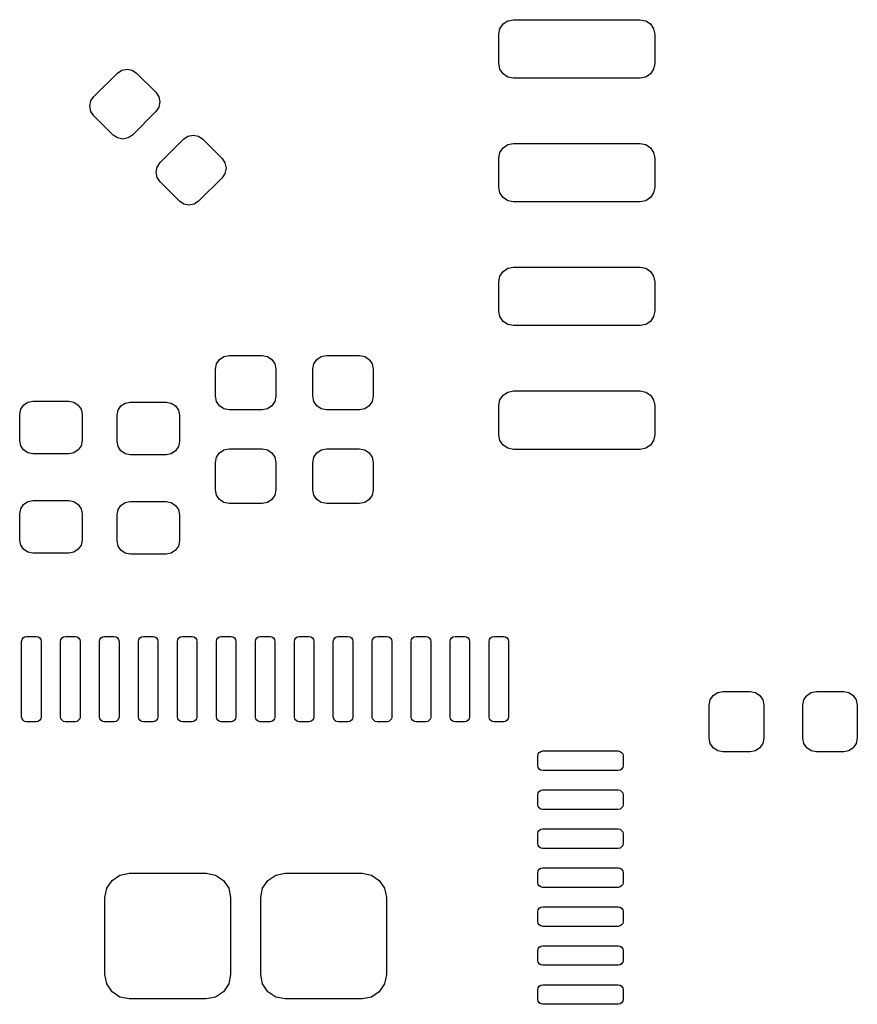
# Model space of a CAD drawing. Extents: x 0.4 to 10.6, y -8.1 to -0.4.
# Tile 9 of 12: x 6.326 to 6.665, y -2.201 to -1.803. Entities that reach past the tile are written whole.
import ezdxf

# ---------------------------------------------------------------- set-up
doc = ezdxf.new("R2010")
doc.units = 0
doc.header["$MEASUREMENT"] = 0
doc.layers.add('BLACK', color=7, linetype='CONTINUOUS')

msp = doc.modelspace()

# ---------------------------------------------------------------- linework, layer by layer
at = {"layer": 'BLACK', "linetype": 'CONTINUOUS'}
for p, q in [((6.52013, -1.8066), (6.52141, -1.80468)), ((6.52141, -1.80468), (6.52333, -1.8034)), ((6.52333, -1.8034), (6.52559, -1.80295)), ((6.52559, -1.80295), (6.57677, -1.80295)), ((6.57677, -1.80295), (6.57903, -1.8034)), ((6.57903, -1.8034), (6.58095, -1.80468)), ((6.58095, -1.80468), (6.58223, -1.8066)), ((6.51969, -1.80886), (6.52013, -1.8066)), ((6.51969, -1.82067), (6.51969, -1.80886)), ((6.58223, -1.8066), (6.58268, -1.80886)), ((6.58268, -1.80886), (6.58268, -1.82067)), ((6.52013, -1.82293), (6.51969, -1.82067)), ((6.58268, -1.82067), (6.58223, -1.82293)), ((6.356, -1.83397), (6.36546, -1.8245)), ((6.36546, -1.8245), (6.36725, -1.82331)), ((6.36725, -1.82331), (6.36936, -1.82289)), ((6.36936, -1.82289), (6.37147, -1.82331)), ((6.37147, -1.82331), (6.37326, -1.8245)), ((6.37326, -1.8245), (6.38105, -1.8323)), ((6.52141, -1.82485), (6.52013, -1.82293)), ((6.52333, -1.82613), (6.52141, -1.82485)), ((6.58095, -1.82485), (6.57903, -1.82613)), ((6.58223, -1.82293), (6.58095, -1.82485)), ((6.52559, -1.82657), (6.52333, -1.82613)), ((6.57677, -1.82657), (6.52559, -1.82657)), ((6.57903, -1.82613), (6.57677, -1.82657)), ((6.3548, -1.83576), (6.356, -1.83397)), ((6.38105, -1.8323), (6.38225, -1.83409)), ((6.35439, -1.83787), (6.3548, -1.83576)), ((6.3548, -1.83998), (6.35439, -1.83787)), ((6.38225, -1.83409), (6.38267, -1.8362)), ((6.38267, -1.8362), (6.38225, -1.83831)), ((6.356, -1.84176), (6.3548, -1.83998)), ((6.36379, -1.84956), (6.356, -1.84176)), ((6.38105, -1.84009), (6.37159, -1.84956)), ((6.38225, -1.83831), (6.38105, -1.84009)), ((6.36558, -1.85075), (6.36379, -1.84956)), ((6.37159, -1.84956), (6.3698, -1.85075)), ((6.39398, -1.85003), (6.39609, -1.84961)), ((6.39609, -1.84961), (6.3982, -1.85003)), ((6.36769, -1.85117), (6.36558, -1.85075)), ((6.3698, -1.85075), (6.36769, -1.85117)), ((6.38272, -1.86069), (6.39219, -1.85123)), ((6.39219, -1.85123), (6.39398, -1.85003)), ((6.3982, -1.85003), (6.39999, -1.85123)), ((6.39999, -1.85123), (6.40778, -1.85902)), ((6.52141, -1.85468), (6.52333, -1.8534)), ((6.52333, -1.8534), (6.52559, -1.85295)), ((6.52559, -1.85295), (6.57677, -1.85295)), ((6.57677, -1.85295), (6.57903, -1.8534)), ((6.57903, -1.8534), (6.58095, -1.85468)), ((6.51969, -1.85886), (6.52013, -1.8566)), ((6.52013, -1.8566), (6.52141, -1.85468)), ((6.58095, -1.85468), (6.58223, -1.8566)), ((6.58223, -1.8566), (6.58268, -1.85886)), ((6.38153, -1.86248), (6.38272, -1.86069)), ((6.40778, -1.85902), (6.40897, -1.86081)), ((6.40897, -1.86081), (6.40939, -1.86292)), ((6.51969, -1.87067), (6.51969, -1.85886)), ((6.58268, -1.85886), (6.58268, -1.87067)), ((6.38111, -1.86459), (6.38153, -1.86248)), ((6.38153, -1.8667), (6.38111, -1.86459)), ((6.40897, -1.86503), (6.40778, -1.86682)), ((6.40939, -1.86292), (6.40897, -1.86503)), ((6.38272, -1.86849), (6.38153, -1.8667)), ((6.39052, -1.87628), (6.38272, -1.86849)), ((6.40778, -1.86682), (6.39831, -1.87628)), ((6.52013, -1.87293), (6.51969, -1.87067)), ((6.52141, -1.87485), (6.52013, -1.87293)), ((6.58223, -1.87293), (6.58095, -1.87485)), ((6.58268, -1.87067), (6.58223, -1.87293)), ((6.39231, -1.87748), (6.39052, -1.87628)), ((6.39442, -1.8779), (6.39231, -1.87748)), ((6.39653, -1.87748), (6.39442, -1.8779)), ((6.39831, -1.87628), (6.39653, -1.87748)), ((6.52333, -1.87613), (6.52141, -1.87485)), ((6.52559, -1.87657), (6.52333, -1.87613)), ((6.57677, -1.87657), (6.52559, -1.87657)), ((6.57903, -1.87613), (6.57677, -1.87657)), ((6.58095, -1.87485), (6.57903, -1.87613)), ((6.52013, -1.9066), (6.52141, -1.90468)), ((6.52141, -1.90468), (6.52333, -1.9034)), ((6.52333, -1.9034), (6.52559, -1.90295)), ((6.52559, -1.90295), (6.57677, -1.90295)), ((6.57677, -1.90295), (6.57903, -1.9034)), ((6.57903, -1.9034), (6.58095, -1.90468)), ((6.58095, -1.90468), (6.58223, -1.9066)), ((6.51969, -1.90886), (6.52013, -1.9066)), ((6.51969, -1.92067), (6.51969, -1.90886)), ((6.58223, -1.9066), (6.58268, -1.90886)), ((6.58268, -1.90886), (6.58268, -1.92067)), ((6.52013, -1.92293), (6.51969, -1.92067)), ((6.58268, -1.92067), (6.58223, -1.92293)), ((6.52141, -1.92485), (6.52013, -1.92293)), ((6.52333, -1.92613), (6.52141, -1.92485)), ((6.58095, -1.92485), (6.57903, -1.92613)), ((6.58223, -1.92293), (6.58095, -1.92485)), ((6.52559, -1.92657), (6.52333, -1.92613)), ((6.57677, -1.92657), (6.52559, -1.92657)), ((6.57903, -1.92613), (6.57677, -1.92657)), ((6.40554, -1.94199), (6.40673, -1.9402)), ((6.40673, -1.9402), (6.40852, -1.939)), ((6.40852, -1.939), (6.41063, -1.93858)), ((6.41063, -1.93858), (6.42402, -1.93858)), ((6.42402, -1.93858), (6.42613, -1.939)), ((6.42613, -1.939), (6.42791, -1.9402)), ((6.42791, -1.9402), (6.42911, -1.94199)), ((6.44491, -1.94199), (6.4461, -1.9402)), ((6.4461, -1.9402), (6.44789, -1.939)), ((6.44789, -1.939), (6.45, -1.93858)), ((6.45, -1.93858), (6.46339, -1.93858)), ((6.46339, -1.93858), (6.4655, -1.939)), ((6.4655, -1.939), (6.46728, -1.9402)), ((6.46728, -1.9402), (6.46848, -1.94199)), ((6.40512, -1.94409), (6.40554, -1.94199)), ((6.40512, -1.95512), (6.40512, -1.94409)), ((6.42911, -1.94199), (6.42953, -1.94409)), ((6.42953, -1.94409), (6.42953, -1.95512)), ((6.44449, -1.94409), (6.44491, -1.94199)), ((6.44449, -1.95512), (6.44449, -1.94409)), ((6.46848, -1.94199), (6.4689, -1.94409)), ((6.4689, -1.94409), (6.4689, -1.95512)), ((6.52333, -1.9534), (6.52559, -1.95295)), ((6.52559, -1.95295), (6.57677, -1.95295)), ((6.57677, -1.95295), (6.57903, -1.9534)), ((6.32927, -1.95749), (6.3313, -1.95709)), ((6.3313, -1.95709), (6.34587, -1.95709)), ((6.34587, -1.95709), (6.3479, -1.95749)), ((6.40554, -1.95723), (6.40512, -1.95512)), ((6.40673, -1.95902), (6.40554, -1.95723)), ((6.42911, -1.95723), (6.42791, -1.95902)), ((6.42953, -1.95512), (6.42911, -1.95723)), ((6.44491, -1.95723), (6.44449, -1.95512)), ((6.4461, -1.95902), (6.44491, -1.95723)), ((6.46848, -1.95723), (6.46728, -1.95902)), ((6.4689, -1.95512), (6.46848, -1.95723)), ((6.51969, -1.95886), (6.52013, -1.9566)), ((6.52013, -1.9566), (6.52141, -1.95468)), ((6.52141, -1.95468), (6.52333, -1.9534)), ((6.57903, -1.9534), (6.58095, -1.95468)), ((6.58095, -1.95468), (6.58223, -1.9566)), ((6.58223, -1.9566), (6.58268, -1.95886)), ((6.32598, -1.9624), (6.32639, -1.96037)), ((6.32639, -1.96037), (6.32754, -1.95864)), ((6.32754, -1.95864), (6.32927, -1.95749)), ((6.3479, -1.95749), (6.34962, -1.95864)), ((6.34962, -1.95864), (6.35078, -1.96037)), ((6.35078, -1.96037), (6.35118, -1.9624)), ((6.36535, -1.9628), (6.36576, -1.96076)), ((6.36576, -1.96076), (6.36691, -1.95904)), ((6.36691, -1.95904), (6.36864, -1.95788)), ((6.36864, -1.95788), (6.37067, -1.95748)), ((6.37067, -1.95748), (6.38524, -1.95748)), ((6.38524, -1.95748), (6.38727, -1.95788)), ((6.38727, -1.95788), (6.38899, -1.95904)), ((6.38899, -1.95904), (6.39015, -1.96076)), ((6.39015, -1.96076), (6.39055, -1.9628)), ((6.40852, -1.96021), (6.40673, -1.95902)), ((6.41063, -1.96063), (6.40852, -1.96021)), ((6.42402, -1.96063), (6.41063, -1.96063)), ((6.42613, -1.96021), (6.42402, -1.96063)), ((6.42791, -1.95902), (6.42613, -1.96021)), ((6.44789, -1.96021), (6.4461, -1.95902)), ((6.45, -1.96063), (6.44789, -1.96021)), ((6.46339, -1.96063), (6.45, -1.96063)), ((6.4655, -1.96021), (6.46339, -1.96063)), ((6.46728, -1.95902), (6.4655, -1.96021)), ((6.51969, -1.97067), (6.51969, -1.95886)), ((6.58268, -1.95886), (6.58268, -1.97067)), ((6.32598, -1.97303), (6.32598, -1.9624)), ((6.35118, -1.9624), (6.35118, -1.97303)), ((6.36535, -1.97343), (6.36535, -1.9628)), ((6.39055, -1.9628), (6.39055, -1.97343)), ((6.32639, -1.97507), (6.32598, -1.97303)), ((6.35118, -1.97303), (6.35078, -1.97507)), ((6.52013, -1.97293), (6.51969, -1.97067)), ((6.52141, -1.97485), (6.52013, -1.97293)), ((6.58223, -1.97293), (6.58095, -1.97485)), ((6.58268, -1.97067), (6.58223, -1.97293)), ((6.32754, -1.97679), (6.32639, -1.97507)), ((6.32927, -1.97794), (6.32754, -1.97679)), ((6.34962, -1.97679), (6.3479, -1.97794)), ((6.35078, -1.97507), (6.34962, -1.97679)), ((6.36576, -1.97546), (6.36535, -1.97343)), ((6.36691, -1.97718), (6.36576, -1.97546)), ((6.36864, -1.97834), (6.36691, -1.97718)), ((6.38899, -1.97718), (6.38727, -1.97834)), ((6.39015, -1.97546), (6.38899, -1.97718)), ((6.39055, -1.97343), (6.39015, -1.97546)), ((6.40673, -1.97799), (6.40852, -1.9768)), ((6.40852, -1.9768), (6.41063, -1.97638)), ((6.41063, -1.97638), (6.42402, -1.97638)), ((6.42402, -1.97638), (6.42613, -1.9768)), ((6.42613, -1.9768), (6.42791, -1.97799)), ((6.4461, -1.97799), (6.44789, -1.9768)), ((6.44789, -1.9768), (6.45, -1.97638)), ((6.45, -1.97638), (6.46339, -1.97638)), ((6.46339, -1.97638), (6.4655, -1.9768)), ((6.4655, -1.9768), (6.46728, -1.97799)), ((6.52333, -1.97613), (6.52141, -1.97485)), ((6.52559, -1.97657), (6.52333, -1.97613)), ((6.57677, -1.97657), (6.52559, -1.97657)), ((6.57903, -1.97613), (6.57677, -1.97657)), ((6.58095, -1.97485), (6.57903, -1.97613)), ((6.3313, -1.97835), (6.32927, -1.97794)), ((6.34587, -1.97835), (6.3313, -1.97835)), ((6.3479, -1.97794), (6.34587, -1.97835)), ((6.37067, -1.97874), (6.36864, -1.97834)), ((6.38524, -1.97874), (6.37067, -1.97874)), ((6.38727, -1.97834), (6.38524, -1.97874)), ((6.40512, -1.98189), (6.40554, -1.97978)), ((6.40554, -1.97978), (6.40673, -1.97799)), ((6.42791, -1.97799), (6.42911, -1.97978)), ((6.42911, -1.97978), (6.42953, -1.98189)), ((6.44449, -1.98189), (6.44491, -1.97978)), ((6.44491, -1.97978), (6.4461, -1.97799)), ((6.46728, -1.97799), (6.46848, -1.97978)), ((6.46848, -1.97978), (6.4689, -1.98189)), ((6.40512, -1.99291), (6.40512, -1.98189)), ((6.42953, -1.98189), (6.42953, -1.99291)), ((6.44449, -1.99291), (6.44449, -1.98189)), ((6.4689, -1.98189), (6.4689, -1.99291)), ((6.40554, -1.99502), (6.40512, -1.99291)), ((6.42953, -1.99291), (6.42911, -1.99502)), ((6.44491, -1.99502), (6.44449, -1.99291)), ((6.4689, -1.99291), (6.46848, -1.99502)), ((6.40673, -1.99681), (6.40554, -1.99502)), ((6.40852, -1.99801), (6.40673, -1.99681)), ((6.42791, -1.99681), (6.42613, -1.99801)), ((6.42911, -1.99502), (6.42791, -1.99681)), ((6.4461, -1.99681), (6.44491, -1.99502)), ((6.44789, -1.99801), (6.4461, -1.99681)), ((6.46728, -1.99681), (6.4655, -1.99801)), ((6.46848, -1.99502), (6.46728, -1.99681)), ((6.32598, -2.00256), (6.32639, -2.00053)), ((6.32639, -2.00053), (6.32754, -1.9988)), ((6.32754, -1.9988), (6.32927, -1.99765)), ((6.32927, -1.99765), (6.3313, -1.99724)), ((6.3313, -1.99724), (6.34587, -1.99724)), ((6.34587, -1.99724), (6.3479, -1.99765)), ((6.3479, -1.99765), (6.34962, -1.9988)), ((6.34962, -1.9988), (6.35078, -2.00053)), ((6.35078, -2.00053), (6.35118, -2.00256)), ((6.36535, -2.00295), (6.36576, -2.00092)), ((6.36576, -2.00092), (6.36691, -1.99919)), ((6.36691, -1.99919), (6.36864, -1.99804)), ((6.36864, -1.99804), (6.37067, -1.99764)), ((6.37067, -1.99764), (6.38524, -1.99764)), ((6.38524, -1.99764), (6.38727, -1.99804)), ((6.38727, -1.99804), (6.38899, -1.99919)), ((6.38899, -1.99919), (6.39015, -2.00092)), ((6.39015, -2.00092), (6.39055, -2.00295)), ((6.41063, -1.99843), (6.40852, -1.99801)), ((6.42402, -1.99843), (6.41063, -1.99843)), ((6.42613, -1.99801), (6.42402, -1.99843)), ((6.45, -1.99843), (6.44789, -1.99801)), ((6.46339, -1.99843), (6.45, -1.99843)), ((6.4655, -1.99801), (6.46339, -1.99843)), ((6.32598, -2.01319), (6.32598, -2.00256)), ((6.35118, -2.00256), (6.35118, -2.01319)), ((6.36535, -2.01358), (6.36535, -2.00295)), ((6.39055, -2.00295), (6.39055, -2.01358)), ((6.32639, -2.01522), (6.32598, -2.01319)), ((6.32754, -2.01695), (6.32639, -2.01522)), ((6.32927, -2.0181), (6.32754, -2.01695)), ((6.34962, -2.01695), (6.3479, -2.0181)), ((6.35078, -2.01522), (6.34962, -2.01695)), ((6.35118, -2.01319), (6.35078, -2.01522)), ((6.36576, -2.01562), (6.36535, -2.01358)), ((6.36691, -2.01734), (6.36576, -2.01562)), ((6.39015, -2.01562), (6.38899, -2.01734)), ((6.39055, -2.01358), (6.39015, -2.01562)), ((6.3313, -2.0185), (6.32927, -2.0181)), ((6.34587, -2.0185), (6.3313, -2.0185)), ((6.3479, -2.0181), (6.34587, -2.0185)), ((6.36864, -2.01849), (6.36691, -2.01734)), ((6.37067, -2.0189), (6.36864, -2.01849)), ((6.38524, -2.0189), (6.37067, -2.0189)), ((6.38727, -2.01849), (6.38524, -2.0189)), ((6.38899, -2.01734), (6.38727, -2.01849)), ((6.32692, -2.05338), (6.32735, -2.05274)), ((6.32735, -2.05274), (6.32799, -2.05232)), ((6.32799, -2.05232), (6.32874, -2.05217)), ((6.32874, -2.05217), (6.33268, -2.05217)), ((6.33268, -2.05217), (6.33343, -2.05232)), ((6.33343, -2.05232), (6.33407, -2.05274)), ((6.33407, -2.05274), (6.3345, -2.05338)), ((6.34267, -2.05338), (6.3431, -2.05274)), ((6.3431, -2.05274), (6.34373, -2.05232)), ((6.34373, -2.05232), (6.34449, -2.05217)), ((6.34449, -2.05217), (6.34843, -2.05217)), ((6.34843, -2.05217), (6.34918, -2.05232)), ((6.34918, -2.05232), (6.34982, -2.05274)), ((6.34982, -2.05274), (6.35024, -2.05338)), ((6.35842, -2.05338), (6.35884, -2.05274)), ((6.35884, -2.05274), (6.35948, -2.05232)), ((6.35948, -2.05232), (6.36024, -2.05217)), ((6.36024, -2.05217), (6.36417, -2.05217)), ((6.36417, -2.05217), (6.36493, -2.05232)), ((6.36493, -2.05232), (6.36557, -2.05274)), ((6.36557, -2.05274), (6.36599, -2.05338)), ((6.37417, -2.05338), (6.37459, -2.05274)), ((6.37459, -2.05274), (6.37523, -2.05232)), ((6.37523, -2.05232), (6.37598, -2.05217)), ((6.37598, -2.05217), (6.37992, -2.05217)), ((6.37992, -2.05217), (6.38067, -2.05232)), ((6.38067, -2.05232), (6.38131, -2.05274)), ((6.38131, -2.05274), (6.38174, -2.05338)), ((6.38991, -2.05338), (6.39034, -2.05274)), ((6.39034, -2.05274), (6.39098, -2.05232)), ((6.39098, -2.05232), (6.39173, -2.05217)), ((6.39173, -2.05217), (6.39567, -2.05217)), ((6.39567, -2.05217), (6.39642, -2.05232)), ((6.39642, -2.05232), (6.39706, -2.05274)), ((6.39706, -2.05274), (6.39749, -2.05338)), ((6.40566, -2.05338), (6.40609, -2.05274)), ((6.40609, -2.05274), (6.40673, -2.05232)), ((6.40673, -2.05232), (6.40748, -2.05217)), ((6.40748, -2.05217), (6.41142, -2.05217)), ((6.41142, -2.05217), (6.41217, -2.05232)), ((6.41217, -2.05232), (6.41281, -2.05274)), ((6.41281, -2.05274), (6.41324, -2.05338)), ((6.42141, -2.05338), (6.42184, -2.05274)), ((6.42184, -2.05274), (6.42248, -2.05232)), ((6.42248, -2.05232), (6.42323, -2.05217)), ((6.42323, -2.05217), (6.42717, -2.05217)), ((6.42717, -2.05217), (6.42792, -2.05232)), ((6.42792, -2.05232), (6.42856, -2.05274)), ((6.42856, -2.05274), (6.42898, -2.05338)), ((6.43716, -2.05338), (6.43758, -2.05274)), ((6.43758, -2.05274), (6.43822, -2.05232)), ((6.43822, -2.05232), (6.43898, -2.05217)), ((6.43898, -2.05217), (6.44291, -2.05217)), ((6.44291, -2.05217), (6.44367, -2.05232)), ((6.44367, -2.05232), (6.44431, -2.05274)), ((6.44431, -2.05274), (6.44473, -2.05338)), ((6.45291, -2.05338), (6.45333, -2.05274)), ((6.45333, -2.05274), (6.45397, -2.05232)), ((6.45397, -2.05232), (6.45472, -2.05217)), ((6.45472, -2.05217), (6.45866, -2.05217)), ((6.45866, -2.05217), (6.45941, -2.05232)), ((6.45941, -2.05232), (6.46005, -2.05274)), ((6.46005, -2.05274), (6.46048, -2.05338)), ((6.46865, -2.05338), (6.46908, -2.05274)), ((6.46908, -2.05274), (6.46972, -2.05232)), ((6.46972, -2.05232), (6.47047, -2.05217)), ((6.47047, -2.05217), (6.47441, -2.05217)), ((6.47441, -2.05217), (6.47516, -2.05232)), ((6.47516, -2.05232), (6.4758, -2.05274)), ((6.4758, -2.05274), (6.47623, -2.05338)), ((6.4844, -2.05338), (6.48483, -2.05274)), ((6.48483, -2.05274), (6.48547, -2.05232)), ((6.48547, -2.05232), (6.48622, -2.05217)), ((6.48622, -2.05217), (6.49016, -2.05217)), ((6.49016, -2.05217), (6.49091, -2.05232)), ((6.49091, -2.05232), (6.49155, -2.05274)), ((6.49155, -2.05274), (6.49198, -2.05338)), ((6.50015, -2.05338), (6.50058, -2.05274)), ((6.50058, -2.05274), (6.50122, -2.05232)), ((6.50122, -2.05232), (6.50197, -2.05217)), ((6.50197, -2.05217), (6.50591, -2.05217)), ((6.50591, -2.05217), (6.50666, -2.05232)), ((6.50666, -2.05232), (6.5073, -2.05274)), ((6.5073, -2.05274), (6.50772, -2.05338)), ((6.5159, -2.05338), (6.51632, -2.05274)), ((6.51632, -2.05274), (6.51696, -2.05232)), ((6.51696, -2.05232), (6.51772, -2.05217)), ((6.51772, -2.05217), (6.52165, -2.05217)), ((6.52165, -2.05217), (6.52241, -2.05232)), ((6.52241, -2.05232), (6.52305, -2.05274)), ((6.52305, -2.05274), (6.52347, -2.05338)), ((6.32677, -2.05413), (6.32692, -2.05338)), ((6.32677, -2.08465), (6.32677, -2.05413)), ((6.3345, -2.05338), (6.33465, -2.05413)), ((6.33465, -2.05413), (6.33465, -2.08465)), ((6.34252, -2.05413), (6.34267, -2.05338)), ((6.34252, -2.08465), (6.34252, -2.05413)), ((6.35024, -2.05338), (6.35039, -2.05413)), ((6.35039, -2.05413), (6.35039, -2.08465)), ((6.35827, -2.05413), (6.35842, -2.05338)), ((6.35827, -2.08465), (6.35827, -2.05413)), ((6.36599, -2.05338), (6.36614, -2.05413)), ((6.36614, -2.05413), (6.36614, -2.08465)), ((6.37402, -2.05413), (6.37417, -2.05338)), ((6.37402, -2.08465), (6.37402, -2.05413)), ((6.38174, -2.05338), (6.38189, -2.05413)), ((6.38189, -2.05413), (6.38189, -2.08465)), ((6.38976, -2.05413), (6.38991, -2.05338)), ((6.38976, -2.08465), (6.38976, -2.05413)), ((6.39749, -2.05338), (6.39764, -2.05413)), ((6.39764, -2.05413), (6.39764, -2.08465)), ((6.40551, -2.05413), (6.40566, -2.05338)), ((6.40551, -2.08465), (6.40551, -2.05413)), ((6.41324, -2.05338), (6.41339, -2.05413)), ((6.41339, -2.05413), (6.41339, -2.08465)), ((6.42126, -2.05413), (6.42141, -2.05338)), ((6.42126, -2.08465), (6.42126, -2.05413)), ((6.42898, -2.05338), (6.42913, -2.05413)), ((6.42913, -2.05413), (6.42913, -2.08465)), ((6.43701, -2.05413), (6.43716, -2.05338)), ((6.43701, -2.08465), (6.43701, -2.05413)), ((6.44473, -2.05338), (6.44488, -2.05413)), ((6.44488, -2.05413), (6.44488, -2.08465)), ((6.45276, -2.05413), (6.45291, -2.05338)), ((6.45276, -2.08465), (6.45276, -2.05413)), ((6.46048, -2.05338), (6.46063, -2.05413)), ((6.46063, -2.05413), (6.46063, -2.08465)), ((6.4685, -2.05413), (6.46865, -2.05338)), ((6.4685, -2.08465), (6.4685, -2.05413)), ((6.47623, -2.05338), (6.47638, -2.05413)), ((6.47638, -2.05413), (6.47638, -2.08465)), ((6.48425, -2.05413), (6.4844, -2.05338)), ((6.48425, -2.08465), (6.48425, -2.05413)), ((6.49198, -2.05338), (6.49213, -2.05413)), ((6.49213, -2.05413), (6.49213, -2.08465)), ((6.5, -2.05413), (6.50015, -2.05338)), ((6.5, -2.08465), (6.5, -2.05413)), ((6.50772, -2.05338), (6.50787, -2.05413)), ((6.50787, -2.05413), (6.50787, -2.08465)), ((6.51575, -2.05413), (6.5159, -2.05338)), ((6.51575, -2.08465), (6.51575, -2.05413)), ((6.52347, -2.05338), (6.52362, -2.05413)), ((6.52362, -2.05413), (6.52362, -2.08465)), ((6.60514, -2.07781), (6.60634, -2.07602)), ((6.60634, -2.07602), (6.60813, -2.07483)), ((6.60813, -2.07483), (6.61024, -2.07441)), ((6.61024, -2.07441), (6.62126, -2.07441)), ((6.62126, -2.07441), (6.62337, -2.07483)), ((6.62337, -2.07483), (6.62516, -2.07602)), ((6.62516, -2.07602), (6.62635, -2.07781)), ((6.64294, -2.07781), (6.64413, -2.07602)), ((6.64413, -2.07602), (6.64592, -2.07483)), ((6.64592, -2.07483), (6.64803, -2.07441)), ((6.64803, -2.07441), (6.65906, -2.07441)), ((6.65906, -2.07441), (6.66116, -2.07483)), ((6.66116, -2.07483), (6.66295, -2.07602)), ((6.66295, -2.07602), (6.66415, -2.07781)), ((6.60472, -2.07992), (6.60514, -2.07781)), ((6.60472, -2.09331), (6.60472, -2.07992)), ((6.62635, -2.07781), (6.62677, -2.07992)), ((6.62677, -2.07992), (6.62677, -2.09331)), ((6.64252, -2.07992), (6.64294, -2.07781)), ((6.64252, -2.09331), (6.64252, -2.07992)), ((6.66415, -2.07781), (6.66457, -2.07992)), ((6.66457, -2.07992), (6.66457, -2.09331)), ((6.32692, -2.0854), (6.32677, -2.08465)), ((6.33465, -2.08465), (6.3345, -2.0854)), ((6.34267, -2.0854), (6.34252, -2.08465)), ((6.35039, -2.08465), (6.35024, -2.0854)), ((6.35842, -2.0854), (6.35827, -2.08465)), ((6.36614, -2.08465), (6.36599, -2.0854)), ((6.37417, -2.0854), (6.37402, -2.08465)), ((6.38189, -2.08465), (6.38174, -2.0854)), ((6.38991, -2.0854), (6.38976, -2.08465)), ((6.39764, -2.08465), (6.39749, -2.0854)), ((6.40566, -2.0854), (6.40551, -2.08465)), ((6.41339, -2.08465), (6.41324, -2.0854)), ((6.42141, -2.0854), (6.42126, -2.08465)), ((6.42913, -2.08465), (6.42898, -2.0854)), ((6.43716, -2.0854), (6.43701, -2.08465)), ((6.44488, -2.08465), (6.44473, -2.0854)), ((6.45291, -2.0854), (6.45276, -2.08465)), ((6.46063, -2.08465), (6.46048, -2.0854)), ((6.46865, -2.0854), (6.4685, -2.08465)), ((6.47638, -2.08465), (6.47623, -2.0854)), ((6.4844, -2.0854), (6.48425, -2.08465)), ((6.49213, -2.08465), (6.49198, -2.0854)), ((6.50015, -2.0854), (6.5, -2.08465)), ((6.50787, -2.08465), (6.50772, -2.0854)), ((6.5159, -2.0854), (6.51575, -2.08465)), ((6.52362, -2.08465), (6.52347, -2.0854)), ((6.32735, -2.08604), (6.32692, -2.0854)), ((6.32799, -2.08646), (6.32735, -2.08604)), ((6.32874, -2.08661), (6.32799, -2.08646)), ((6.33268, -2.08661), (6.32874, -2.08661)), ((6.33343, -2.08646), (6.33268, -2.08661)), ((6.33407, -2.08604), (6.33343, -2.08646)), ((6.3345, -2.0854), (6.33407, -2.08604)), ((6.3431, -2.08604), (6.34267, -2.0854)), ((6.34373, -2.08646), (6.3431, -2.08604)), ((6.34449, -2.08661), (6.34373, -2.08646)), ((6.34843, -2.08661), (6.34449, -2.08661)), ((6.34918, -2.08646), (6.34843, -2.08661)), ((6.34982, -2.08604), (6.34918, -2.08646)), ((6.35024, -2.0854), (6.34982, -2.08604)), ((6.35884, -2.08604), (6.35842, -2.0854)), ((6.35948, -2.08646), (6.35884, -2.08604)), ((6.36024, -2.08661), (6.35948, -2.08646)), ((6.36417, -2.08661), (6.36024, -2.08661)), ((6.36493, -2.08646), (6.36417, -2.08661)), ((6.36557, -2.08604), (6.36493, -2.08646)), ((6.36599, -2.0854), (6.36557, -2.08604)), ((6.37459, -2.08604), (6.37417, -2.0854)), ((6.37523, -2.08646), (6.37459, -2.08604)), ((6.37598, -2.08661), (6.37523, -2.08646)), ((6.37992, -2.08661), (6.37598, -2.08661)), ((6.38067, -2.08646), (6.37992, -2.08661)), ((6.38131, -2.08604), (6.38067, -2.08646)), ((6.38174, -2.0854), (6.38131, -2.08604)), ((6.39034, -2.08604), (6.38991, -2.0854)), ((6.39098, -2.08646), (6.39034, -2.08604)), ((6.39173, -2.08661), (6.39098, -2.08646)), ((6.39567, -2.08661), (6.39173, -2.08661)), ((6.39642, -2.08646), (6.39567, -2.08661)), ((6.39706, -2.08604), (6.39642, -2.08646)), ((6.39749, -2.0854), (6.39706, -2.08604)), ((6.40609, -2.08604), (6.40566, -2.0854)), ((6.40673, -2.08646), (6.40609, -2.08604)), ((6.40748, -2.08661), (6.40673, -2.08646)), ((6.41142, -2.08661), (6.40748, -2.08661)), ((6.41217, -2.08646), (6.41142, -2.08661)), ((6.41281, -2.08604), (6.41217, -2.08646)), ((6.41324, -2.0854), (6.41281, -2.08604)), ((6.42184, -2.08604), (6.42141, -2.0854)), ((6.42248, -2.08646), (6.42184, -2.08604)), ((6.42323, -2.08661), (6.42248, -2.08646)), ((6.42717, -2.08661), (6.42323, -2.08661)), ((6.42792, -2.08646), (6.42717, -2.08661)), ((6.42856, -2.08604), (6.42792, -2.08646)), ((6.42898, -2.0854), (6.42856, -2.08604)), ((6.43758, -2.08604), (6.43716, -2.0854)), ((6.43822, -2.08646), (6.43758, -2.08604)), ((6.43898, -2.08661), (6.43822, -2.08646)), ((6.44291, -2.08661), (6.43898, -2.08661)), ((6.44367, -2.08646), (6.44291, -2.08661)), ((6.44431, -2.08604), (6.44367, -2.08646)), ((6.44473, -2.0854), (6.44431, -2.08604)), ((6.45333, -2.08604), (6.45291, -2.0854)), ((6.45397, -2.08646), (6.45333, -2.08604)), ((6.45472, -2.08661), (6.45397, -2.08646)), ((6.45866, -2.08661), (6.45472, -2.08661)), ((6.45941, -2.08646), (6.45866, -2.08661)), ((6.46005, -2.08604), (6.45941, -2.08646)), ((6.46048, -2.0854), (6.46005, -2.08604)), ((6.46908, -2.08604), (6.46865, -2.0854)), ((6.46972, -2.08646), (6.46908, -2.08604)), ((6.47047, -2.08661), (6.46972, -2.08646)), ((6.47441, -2.08661), (6.47047, -2.08661)), ((6.47516, -2.08646), (6.47441, -2.08661)), ((6.4758, -2.08604), (6.47516, -2.08646)), ((6.47623, -2.0854), (6.4758, -2.08604)), ((6.48483, -2.08604), (6.4844, -2.0854)), ((6.48547, -2.08646), (6.48483, -2.08604)), ((6.48622, -2.08661), (6.48547, -2.08646)), ((6.49016, -2.08661), (6.48622, -2.08661)), ((6.49091, -2.08646), (6.49016, -2.08661)), ((6.49155, -2.08604), (6.49091, -2.08646)), ((6.49198, -2.0854), (6.49155, -2.08604)), ((6.50058, -2.08604), (6.50015, -2.0854)), ((6.50122, -2.08646), (6.50058, -2.08604)), ((6.50197, -2.08661), (6.50122, -2.08646)), ((6.50591, -2.08661), (6.50197, -2.08661)), ((6.50666, -2.08646), (6.50591, -2.08661)), ((6.5073, -2.08604), (6.50666, -2.08646)), ((6.50772, -2.0854), (6.5073, -2.08604)), ((6.51632, -2.08604), (6.5159, -2.0854)), ((6.51696, -2.08646), (6.51632, -2.08604)), ((6.51772, -2.08661), (6.51696, -2.08646)), ((6.52165, -2.08661), (6.51772, -2.08661)), ((6.52241, -2.08646), (6.52165, -2.08661)), ((6.52305, -2.08604), (6.52241, -2.08646)), ((6.52347, -2.0854), (6.52305, -2.08604)), ((6.60514, -2.09542), (6.60472, -2.09331)), ((6.60634, -2.0972), (6.60514, -2.09542)), ((6.62635, -2.09542), (6.62516, -2.0972)), ((6.62677, -2.09331), (6.62635, -2.09542)), ((6.64294, -2.09542), (6.64252, -2.09331)), ((6.64413, -2.0972), (6.64294, -2.09542)), ((6.66415, -2.09542), (6.66295, -2.0972)), ((6.66457, -2.09331), (6.66415, -2.09542)), ((6.53543, -2.10039), (6.53558, -2.09964)), ((6.53543, -2.10433), (6.53543, -2.10039)), ((6.53558, -2.09964), (6.53601, -2.099)), ((6.53601, -2.099), (6.53665, -2.09858)), ((6.53665, -2.09858), (6.5374, -2.09843)), ((6.5374, -2.09843), (6.56791, -2.09843)), ((6.56791, -2.09843), (6.56867, -2.09858)), ((6.56867, -2.09858), (6.56931, -2.099)), ((6.56931, -2.099), (6.56973, -2.09964)), ((6.56973, -2.09964), (6.56988, -2.10039)), ((6.56988, -2.10039), (6.56988, -2.10433)), ((6.60813, -2.0984), (6.60634, -2.0972)), ((6.61024, -2.09882), (6.60813, -2.0984)), ((6.62126, -2.09882), (6.61024, -2.09882)), ((6.62337, -2.0984), (6.62126, -2.09882)), ((6.62516, -2.0972), (6.62337, -2.0984)), ((6.64592, -2.0984), (6.64413, -2.0972)), ((6.64803, -2.09882), (6.64592, -2.0984)), ((6.65906, -2.09882), (6.64803, -2.09882)), ((6.66116, -2.0984), (6.65906, -2.09882)), ((6.66295, -2.0972), (6.66116, -2.0984)), ((6.53558, -2.10508), (6.53543, -2.10433)), ((6.56988, -2.10433), (6.56973, -2.10508)), ((6.53601, -2.10572), (6.53558, -2.10508)), ((6.53665, -2.10615), (6.53601, -2.10572)), ((6.5374, -2.1063), (6.53665, -2.10615)), ((6.56791, -2.1063), (6.5374, -2.1063)), ((6.56867, -2.10615), (6.56791, -2.1063)), ((6.56931, -2.10572), (6.56867, -2.10615)), ((6.56973, -2.10508), (6.56931, -2.10572)), ((6.53543, -2.11614), (6.53558, -2.11539)), ((6.53543, -2.12008), (6.53543, -2.11614)), ((6.53558, -2.11539), (6.53601, -2.11475)), ((6.53601, -2.11475), (6.53665, -2.11432)), ((6.53665, -2.11432), (6.5374, -2.11417)), ((6.5374, -2.11417), (6.56791, -2.11417)), ((6.56791, -2.11417), (6.56867, -2.11432)), ((6.56867, -2.11432), (6.56931, -2.11475)), ((6.56931, -2.11475), (6.56973, -2.11539)), ((6.56973, -2.11539), (6.56988, -2.11614)), ((6.56988, -2.11614), (6.56988, -2.12008)), ((6.53558, -2.12083), (6.53543, -2.12008)), ((6.56988, -2.12008), (6.56973, -2.12083)), ((6.53601, -2.12147), (6.53558, -2.12083)), ((6.53665, -2.1219), (6.53601, -2.12147)), ((6.5374, -2.12205), (6.53665, -2.1219)), ((6.56791, -2.12205), (6.5374, -2.12205)), ((6.56867, -2.1219), (6.56791, -2.12205)), ((6.56931, -2.12147), (6.56867, -2.1219)), ((6.56973, -2.12083), (6.56931, -2.12147)), ((6.53543, -2.13189), (6.53558, -2.13114)), ((6.53543, -2.13583), (6.53543, -2.13189)), ((6.53558, -2.13114), (6.53601, -2.1305)), ((6.53601, -2.1305), (6.53665, -2.13007)), ((6.53665, -2.13007), (6.5374, -2.12992)), ((6.5374, -2.12992), (6.56791, -2.12992)), ((6.56791, -2.12992), (6.56867, -2.13007)), ((6.56867, -2.13007), (6.56931, -2.1305)), ((6.56931, -2.1305), (6.56973, -2.13114)), ((6.56973, -2.13114), (6.56988, -2.13189)), ((6.56988, -2.13189), (6.56988, -2.13583)), ((6.53558, -2.13658), (6.53543, -2.13583)), ((6.56988, -2.13583), (6.56973, -2.13658)), ((6.53601, -2.13722), (6.53558, -2.13658)), ((6.53665, -2.13765), (6.53601, -2.13722)), ((6.5374, -2.1378), (6.53665, -2.13765)), ((6.56791, -2.1378), (6.5374, -2.1378)), ((6.56867, -2.13765), (6.56791, -2.1378)), ((6.56931, -2.13722), (6.56867, -2.13765)), ((6.56973, -2.13658), (6.56931, -2.13722)), ((6.36651, -2.14858), (6.37028, -2.14783)), ((6.37028, -2.14783), (6.40138, -2.14783)), ((6.40138, -2.14783), (6.40514, -2.14858)), ((6.4295, -2.14858), (6.43327, -2.14783)), ((6.43327, -2.14783), (6.46437, -2.14783)), ((6.46437, -2.14783), (6.46814, -2.14858)), ((6.53543, -2.14764), (6.53558, -2.14688)), ((6.53543, -2.15157), (6.53543, -2.14764)), ((6.53558, -2.14688), (6.53601, -2.14625)), ((6.53601, -2.14625), (6.53665, -2.14582)), ((6.53665, -2.14582), (6.5374, -2.14567)), ((6.5374, -2.14567), (6.56791, -2.14567)), ((6.56791, -2.14567), (6.56867, -2.14582)), ((6.56867, -2.14582), (6.56931, -2.14625)), ((6.56931, -2.14625), (6.56973, -2.14688)), ((6.56973, -2.14688), (6.56988, -2.14764)), ((6.56988, -2.14764), (6.56988, -2.15157)), ((6.36118, -2.15391), (6.36332, -2.15072)), ((6.36332, -2.15072), (6.36651, -2.14858)), ((6.40514, -2.14858), (6.40834, -2.15072)), ((6.40834, -2.15072), (6.41047, -2.15391)), ((6.42417, -2.15391), (6.42631, -2.15072)), ((6.42631, -2.15072), (6.4295, -2.14858)), ((6.46814, -2.14858), (6.47133, -2.15072)), ((6.47133, -2.15072), (6.47346, -2.15391)), ((6.53558, -2.15233), (6.53543, -2.15157)), ((6.56988, -2.15157), (6.56973, -2.15233)), ((6.36043, -2.15768), (6.36118, -2.15391)), ((6.41047, -2.15391), (6.41122, -2.15768)), ((6.42343, -2.15768), (6.42417, -2.15391)), ((6.47346, -2.15391), (6.47421, -2.15768)), ((6.53601, -2.15297), (6.53558, -2.15233)), ((6.53665, -2.15339), (6.53601, -2.15297)), ((6.5374, -2.15354), (6.53665, -2.15339)), ((6.56791, -2.15354), (6.5374, -2.15354)), ((6.56867, -2.15339), (6.56791, -2.15354)), ((6.56931, -2.15297), (6.56867, -2.15339)), ((6.56973, -2.15233), (6.56931, -2.15297)), ((6.36043, -2.18878), (6.36043, -2.15768)), ((6.41122, -2.15768), (6.41122, -2.18878)), ((6.42343, -2.18878), (6.42343, -2.15768)), ((6.47421, -2.15768), (6.47421, -2.18878)), ((6.53543, -2.16339), (6.53558, -2.16263)), ((6.53543, -2.16732), (6.53543, -2.16339)), ((6.53558, -2.16263), (6.53601, -2.16199)), ((6.53601, -2.16199), (6.53665, -2.16157)), ((6.53665, -2.16157), (6.5374, -2.16142)), ((6.5374, -2.16142), (6.56791, -2.16142)), ((6.56791, -2.16142), (6.56867, -2.16157)), ((6.56867, -2.16157), (6.56931, -2.16199)), ((6.56931, -2.16199), (6.56973, -2.16263)), ((6.56973, -2.16263), (6.56988, -2.16339)), ((6.56988, -2.16339), (6.56988, -2.16732)), ((6.53558, -2.16808), (6.53543, -2.16732)), ((6.53601, -2.16871), (6.53558, -2.16808)), ((6.56973, -2.16808), (6.56931, -2.16871)), ((6.56988, -2.16732), (6.56973, -2.16808)), ((6.53665, -2.16914), (6.53601, -2.16871)), ((6.5374, -2.16929), (6.53665, -2.16914)), ((6.56791, -2.16929), (6.5374, -2.16929)), ((6.56867, -2.16914), (6.56791, -2.16929)), ((6.56931, -2.16871), (6.56867, -2.16914)), ((6.53543, -2.17913), (6.53558, -2.17838)), ((6.53543, -2.18307), (6.53543, -2.17913)), ((6.53558, -2.17838), (6.53601, -2.17774)), ((6.53601, -2.17774), (6.53665, -2.17732)), ((6.53665, -2.17732), (6.5374, -2.17717)), ((6.5374, -2.17717), (6.56791, -2.17717)), ((6.56791, -2.17717), (6.56867, -2.17732)), ((6.56867, -2.17732), (6.56931, -2.17774)), ((6.56931, -2.17774), (6.56973, -2.17838)), ((6.56973, -2.17838), (6.56988, -2.17913)), ((6.56988, -2.17913), (6.56988, -2.18307)), ((6.53558, -2.18382), (6.53543, -2.18307)), ((6.53601, -2.18446), (6.53558, -2.18382)), ((6.56973, -2.18382), (6.56931, -2.18446)), ((6.56988, -2.18307), (6.56973, -2.18382)), ((6.53665, -2.18489), (6.53601, -2.18446)), ((6.5374, -2.18504), (6.53665, -2.18489)), ((6.56791, -2.18504), (6.5374, -2.18504)), ((6.56867, -2.18489), (6.56791, -2.18504)), ((6.56931, -2.18446), (6.56867, -2.18489)), ((6.36118, -2.19255), (6.36043, -2.18878)), ((6.41122, -2.18878), (6.41047, -2.19255)), ((6.42417, -2.19255), (6.42343, -2.18878)), ((6.47421, -2.18878), (6.47346, -2.19255)), ((6.36332, -2.19574), (6.36118, -2.19255)), ((6.36651, -2.19787), (6.36332, -2.19574)), ((6.40834, -2.19574), (6.40514, -2.19787)), ((6.41047, -2.19255), (6.40834, -2.19574)), ((6.42631, -2.19574), (6.42417, -2.19255)), ((6.4295, -2.19787), (6.42631, -2.19574)), ((6.47133, -2.19574), (6.46814, -2.19787)), ((6.47346, -2.19255), (6.47133, -2.19574)), ((6.53543, -2.19488), (6.53558, -2.19413)), ((6.53543, -2.19882), (6.53543, -2.19488)), ((6.53558, -2.19413), (6.53601, -2.19349)), ((6.53601, -2.19349), (6.53665, -2.19306)), ((6.53665, -2.19306), (6.5374, -2.19291)), ((6.5374, -2.19291), (6.56791, -2.19291)), ((6.56791, -2.19291), (6.56867, -2.19306)), ((6.56867, -2.19306), (6.56931, -2.19349)), ((6.56931, -2.19349), (6.56973, -2.19413)), ((6.56973, -2.19413), (6.56988, -2.19488)), ((6.56988, -2.19488), (6.56988, -2.19882)), ((6.37028, -2.19862), (6.36651, -2.19787)), ((6.40138, -2.19862), (6.37028, -2.19862)), ((6.40514, -2.19787), (6.40138, -2.19862)), ((6.43327, -2.19862), (6.4295, -2.19787)), ((6.46437, -2.19862), (6.43327, -2.19862)), ((6.46814, -2.19787), (6.46437, -2.19862)), ((6.53558, -2.19957), (6.53543, -2.19882)), ((6.53601, -2.20021), (6.53558, -2.19957)), ((6.56973, -2.19957), (6.56931, -2.20021)), ((6.56988, -2.19882), (6.56973, -2.19957)), ((6.53665, -2.20064), (6.53601, -2.20021)), ((6.5374, -2.20079), (6.53665, -2.20064)), ((6.56791, -2.20079), (6.5374, -2.20079)), ((6.56867, -2.20064), (6.56791, -2.20079)), ((6.56931, -2.20021), (6.56867, -2.20064))]:
    msp.add_line(p, q, dxfattribs=at)

doc.saveas('drawing.dxf')
